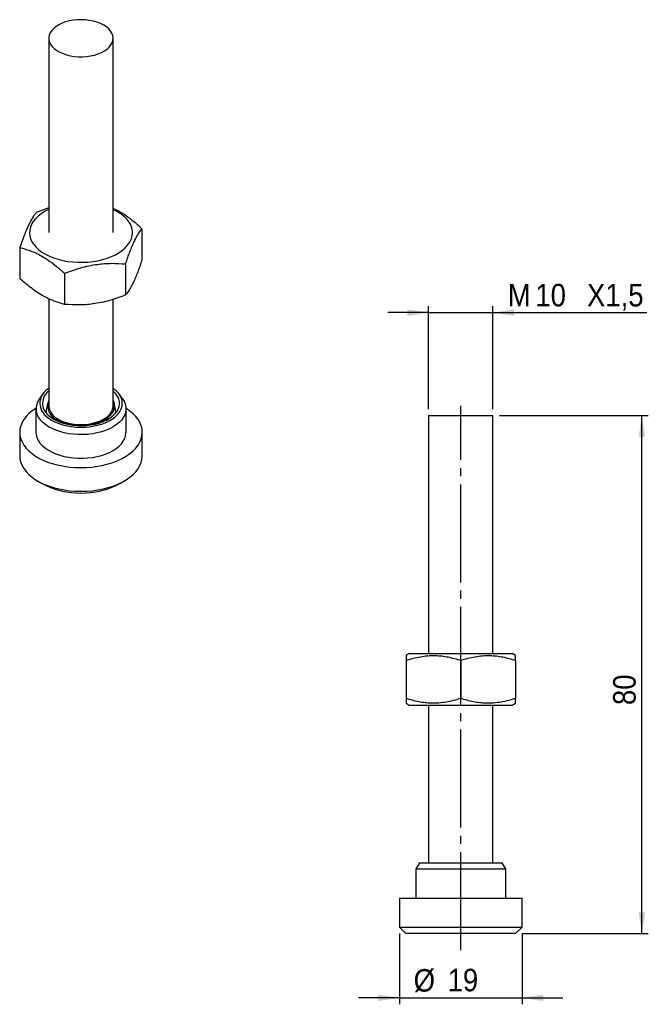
# Model space of a CAD drawing. Extents: x 66 to 163, y 112 to 266.
import ezdxf

# ---------------------------------------------------------------- set-up
doc = ezdxf.new("R2010")
doc.units = 0
doc.linetypes.add('SLD-MISTA-LONGA', pattern=[19.05, 15.24, -1.27, 1.27, -1.27])
doc.linetypes.add('SLD-SÓLIDA', pattern=[0])
doc.layers.get('0').update_dxf_attribs({"linetype": 'CONTINUOUS'})
doc.styles.add('SLDTEXTSTYLE0', font='GOTHIC.TTF', dxfattribs={"width": 0.913})
doc.dimstyles.new('SLDDIMSTYLE0', dxfattribs={"dimtxt": 3.5, "dimasz": 3.302, "dimexe": 0, "dimexo": 0.0625, "dimgap": 0.875, "dimtad": 1, "dimrnd": 1e-09, "dimzin": 12, "dimtxsty": 'SLDTEXTSTYLE0', "dimsah": 1, "dimcen": 0.09, "dimazin": 3, "dimtfac": 1, "dimtmove": 0, "dimatfit": 3, "dimtolj": 1, "dimtzin": 12})
doc.dimstyles.new('SLDDIMSTYLE1', dxfattribs={"dimtxt": 3.5, "dimasz": 3.302, "dimexe": 0, "dimexo": 0.0625, "dimgap": 0.875, "dimtad": 1, "dimdec": 0, "dimrnd": 1e-09, "dimzin": 12, "dimtxsty": 'SLDTEXTSTYLE0', "dimsah": 1, "dimcen": 0.09, "dimazin": 3, "dimtfac": 1, "dimtdec": 0, "dimtmove": 0, "dimatfit": 3, "dimtolj": 1, "dimtzin": 12})
doc.dimstyles.new('SLDDIMSTYLE2', dxfattribs={"dimtxt": 3.5, "dimasz": 3.302, "dimexe": 0, "dimexo": 0.0625, "dimgap": 0.875, "dimtad": 1, "dimdec": 0, "dimrnd": 1e-09, "dimzin": 12, "dimtxsty": 'SLDTEXTSTYLE0', "dimsah": 1, "dimcen": 0.09, "dimazin": 3, "dimtfac": 1, "dimtdec": 0, "dimtofl": 0, "dimtmove": 0, "dimatfit": 3, "dimtolj": 1, "dimtzin": 12})

# ---------------------------------------------------------------- blocks, each defined once
blk = doc.blocks.new('*D1')
for p, q in [((129.18, 204.99), (129.18, 220.99)), ((139.18, 204.99), (139.18, 220.99)), ((129.18, 219.99), (122.83, 219.99)), ((129.18, 219.99), (139.18, 219.99)), ((139.18, 219.99), (163.11, 219.99))]:
    blk.add_line(p, q)
for points in [[(129.18, 219.99), (125.88, 220.5), (125.88, 219.48)], [(139.18, 219.99), (142.48, 219.48), (142.48, 220.5)]]:
    blk.add_solid(points)
at = {"char_height": 3.5, "attachment_point": 1, "style": 'SLDTEXTSTYLE0'}
for s, insert in [('M', (141.49, 224.46, 0.1)), ('10', (145.78, 224.46, 0.1)), ('X1,5', (153.8, 224.46, 0.1))]:
    blk.add_mtext(s, dxfattribs=dict(at, insert=insert))
blk = doc.blocks.new('*D2')
for p, q in [((124.65, 123.49), (124.65, 112.49)), ((143.7, 123.49), (143.7, 112.49)), ((124.65, 113.49), (118.3, 113.49)), ((124.65, 113.49), (143.7, 113.49)), ((143.7, 113.49), (150.05, 113.49))]:
    blk.add_line(p, q)
for points in [[(124.65, 113.49), (121.35, 114), (121.35, 112.98)], [(143.7, 113.49), (147.01, 112.98), (147.01, 114)]]:
    blk.add_solid(points)
at = {"char_height": 3.5, "attachment_point": 1, "style": 'SLDTEXTSTYLE0'}
for s, insert in [('%%c', (126.86, 117.96, 0.1)), ('19', (132.14, 118.01, 0.1))]:
    blk.add_mtext(s, dxfattribs=dict(at, insert=insert))
blk = doc.blocks.new('*D3')
for p, q in [((140.18, 203.99), (163.33, 203.99)), ((162.33, 123.49), (162.33, 203.99)), ((143.7, 123.49), (163.33, 123.49))]:
    blk.add_line(p, q)
for points in [[(162.33, 203.99), (161.82, 200.69), (162.84, 200.69)], [(162.33, 123.49), (162.84, 126.79), (161.82, 126.79)]]:
    blk.add_solid(points)
at = {"insert": (157.86, 159, 0.1), "char_height": 3.5, "attachment_point": 1, "rotation": 90, "style": 'SLDTEXTSTYLE0'}
blk.add_mtext('80', dxfattribs=at)

msp = doc.modelspace()

# ---------------------------------------------------------------- linework, layer by layer
at = {"color": 7, "linetype": 'SLD-SÓLIDA'}
for p, q in [((70.157, 262.639), (70.157, 232.427)), ((80.157, 232.427), (80.157, 262.639)), ((70.157, 236.259), (68.217, 235.578)), ((84.638, 233.038), (84.638, 228.217)), ((65.677, 230.105), (65.677, 225.284)), ((82.097, 227.565), (82.097, 222.744)), ((72.617, 226.098), (72.617, 221.277)), ((70.157, 222.143), (70.157, 205.481)), ((80.157, 205.481), (80.157, 222.06)), ((69.294, 207.4), (68.767, 206.72)), ((81.547, 206.72), (81.02, 207.4)), ((68.157, 205.07), (68.157, 201.396)), ((69.977, 205.857), (69.677, 204.477)), ((80.638, 204.477), (80.337, 205.857)), ((82.157, 201.396), (82.157, 205.07)), ((129.18, 203.99), (129.18, 166.99)), ((129.18, 203.99), (139.18, 203.99)), ((139.18, 166.99), (139.18, 203.99)), ((65.632, 201.396), (65.632, 197.721)), ((84.682, 197.721), (84.682, 201.396)), ((68.421, 193.834), (69.128, 193.426)), ((81.186, 193.426), (81.893, 193.834)), ((126.18, 166.99), (125.68, 166.702)), ((126.18, 166.99), (134.18, 166.99)), ((134.18, 166.99), (142.18, 166.99)), ((142.68, 166.702), (142.18, 166.99)), ((125.68, 165.943), (125.68, 160.038)), ((134.18, 165.943), (134.18, 160.038)), ((142.68, 165.943), (142.68, 160.038)), ((125.68, 159.279), (126.18, 158.99)), ((142.18, 158.99), (142.68, 159.279)), ((126.18, 158.99), (134.18, 158.99)), ((129.18, 158.99), (129.18, 134.488)), ((134.18, 158.99), (142.18, 158.99)), ((139.18, 134.488), (139.18, 158.99)), ((127.757, 134.488), (127.18, 133.488)), ((127.18, 133.488), (127.18, 128.988)), ((140.992, 133.488), (127.18, 133.488)), ((127.757, 134.488), (140.43, 134.488)), ((140.43, 134.488), (140.603, 134.488)), ((141.18, 133.488), (140.603, 134.488)), ((141.18, 133.488), (140.992, 133.488)), ((141.18, 128.988), (141.18, 133.488)), ((124.655, 128.988), (124.655, 124.488)), ((124.655, 128.988), (143.449, 128.988)), ((143.449, 128.988), (143.705, 128.988)), ((143.705, 124.488), (143.705, 128.988)), ((124.655, 124.488), (125.655, 123.488)), ((124.655, 124.488), (143.705, 124.488)), ((142.705, 123.488), (143.705, 124.488)), ((142.705, 123.488), (125.655, 123.488))]:
    msp.add_line(p, q, dxfattribs=at)
at = {"linetype": 'SLD-MISTA-LONGA'}
msp.add_line((134.18, 120.913), (134.18, 205.49), dxfattribs=at)
at = {"color": 7, "linetype": 'SLD-SÓLIDA', "flags": 128}
for points in [[(78.693, 264.68), (78.212, 264.924), (77.68, 265.131), (77.107, 265.297), (76.503, 265.419), (75.876, 265.495), (75.237, 265.525), (74.597, 265.507), (73.967, 265.442), (73.355, 265.331), (72.774, 265.176), (72.231, 264.979), (71.737, 264.744), (71.298, 264.474), (70.923, 264.174), (70.618, 263.849), (70.387, 263.504), (70.235, 263.145), (70.163, 262.778), (70.173, 262.408), (70.265, 262.042), (70.438, 261.685), (70.688, 261.345), (71.011, 261.026), (71.402, 260.733), (71.855, 260.471), (72.363, 260.245), (72.916, 260.059), (73.506, 259.914), (74.123, 259.815), (74.757, 259.762), (75.397, 259.756), (76.034, 259.797), (76.656, 259.885), (77.254, 260.018), (77.817, 260.195), (78.337, 260.411), (78.804, 260.664), (79.212, 260.95), (79.552, 261.263), (79.821, 261.599), (80.013, 261.951), (80.126, 262.316), (80.156, 262.685), (80.105, 263.054), (79.973, 263.416), (79.761, 263.765), (79.474, 264.095), (79.116, 264.402), (78.693, 264.68)], [(69.5, 235.692), (68.965, 235.351), (68.492, 234.981), (68.084, 234.585), (67.747, 234.167), (67.484, 233.733), (67.297, 233.285), (67.188, 232.829), (67.158, 232.369), (67.207, 231.91), (67.336, 231.455), (67.543, 231.011), (67.825, 230.58), (68.18, 230.168), (68.604, 229.778), (69.093, 229.414), (69.643, 229.081), (70.248, 228.78), (70.901, 228.516), (71.596, 228.291), (72.327, 228.107), (73.087, 227.966), (73.866, 227.869), (74.659, 227.817), (75.456, 227.812), (76.251, 227.852), (77.034, 227.937), (77.799, 228.068), (78.538, 228.241), (79.243, 228.456), (79.908, 228.711), (80.525, 229.002), (81.089, 229.328), (81.594, 229.684), (82.035, 230.068), (82.408, 230.475), (82.708, 230.901), (82.934, 231.343), (83.082, 231.795), (83.152, 232.254), (83.142, 232.714), (83.052, 233.172), (82.885, 233.622), (82.64, 234.06), (82.321, 234.482), (81.931, 234.884), (81.473, 235.261), (80.953, 235.61), (80.375, 235.927), (80.157, 236.032)], [(70.157, 236.032), (70.092, 236.001), (69.5, 235.692)], [(69.692, 203.939), (70.104, 203.598), (70.58, 203.286), (71.113, 203.007), (71.697, 202.763), (72.324, 202.559), (72.988, 202.397), (73.678, 202.279), (74.387, 202.206), (75.106, 202.179), (75.825, 202.199), (76.536, 202.266), (77.23, 202.378), (77.898, 202.534), (78.531, 202.732), (79.121, 202.97), (79.662, 203.244), (80.146, 203.552), (80.568, 203.889), (80.921, 204.252), (81.202, 204.634), (81.407, 205.033), (81.533, 205.442), (81.58, 205.857), (81.545, 206.273), (81.43, 206.683), (81.236, 207.083), (80.966, 207.469), (80.622, 207.834), (80.21, 208.175), (80.157, 208.214)], [(81.547, 206.72), (81.623, 206.619), (81.871, 206.213), (82.044, 205.795), (82.138, 205.368), (82.153, 204.938), (82.089, 204.51), (81.947, 204.087), (81.727, 203.676), (81.434, 203.281), (81.069, 202.906), (80.637, 202.556), (80.143, 202.234), (79.592, 201.944), (78.991, 201.689), (78.347, 201.473), (77.667, 201.298), (76.958, 201.165), (76.229, 201.077), (75.487, 201.034), (74.742, 201.036), (74.002, 201.085), (73.274, 201.178), (72.568, 201.316), (71.892, 201.496), (71.252, 201.716), (70.657, 201.975), (70.112, 202.269), (69.625, 202.594), (69.201, 202.948)], [(70.051, 204.067), (70.452, 203.738), (70.916, 203.437), (71.437, 203.169), (72.009, 202.938), (72.623, 202.747), (73.272, 202.599), (73.946, 202.494), (74.636, 202.436), (75.334, 202.425), (76.029, 202.46), (76.712, 202.541), (77.374, 202.668), (78.007, 202.839), (78.6, 203.05), (79.147, 203.3), (79.641, 203.585), (80.073, 203.901), (80.439, 204.244), (80.734, 204.609), (80.953, 204.992), (81.094, 205.386), (81.155, 205.787), (81.134, 206.19), (81.033, 206.588), (80.852, 206.977), (80.594, 207.352), (80.263, 207.706), (80.157, 207.801)], [(68.158, 205.125), (68.127, 205.106), (67.564, 204.716), (67.066, 204.297), (66.637, 203.854), (66.28, 203.389), (65.999, 202.908), (65.797, 202.414), (65.674, 201.911), (65.632, 201.403), (65.672, 200.896), (65.792, 200.393), (65.992, 199.898), (66.271, 199.417), (66.625, 198.952), (67.052, 198.508)], [(67.052, 198.508), (67.548, 198.088), (68.109, 197.697), (68.731, 197.337), (69.407, 197.012), (70.132, 196.725), (70.9, 196.477), (71.704, 196.271), (72.538, 196.109), (73.394, 195.992), (74.265, 195.921), (75.144, 195.897), (76.023, 195.92), (76.895, 195.989), (77.751, 196.105), (78.586, 196.266), (79.391, 196.47), (80.16, 196.717), (80.887, 197.003), (81.564, 197.327), (82.187, 197.686), (82.75, 198.076), (83.249, 198.495), (83.678, 198.938), (84.034, 199.402), (84.315, 199.884), (84.518, 200.378), (84.64, 200.881), (84.682, 201.388), (84.643, 201.896), (84.522, 202.399), (84.322, 202.893), (84.044, 203.375), (83.689, 203.84), (83.262, 204.284), (82.766, 204.704), (82.205, 205.095), (82.156, 205.125)], [(71.465, 203.35), (71.947, 203.104), (72.477, 202.894), (73.048, 202.724), (73.651, 202.595), (74.277, 202.51), (74.916, 202.47), (75.559, 202.476), (76.195, 202.527), (76.816, 202.623), (77.412, 202.762), (77.974, 202.943), (78.493, 203.162), (78.961, 203.416), (79.372, 203.702), (79.718, 204.014), (79.996, 204.349), (80.2, 204.701), (80.328, 205.065), (80.378, 205.435), (80.348, 205.805), (80.239, 206.171), (80.157, 206.349)], [(71.622, 203.44), (72.103, 203.196), (72.634, 202.989), (73.207, 202.823), (73.811, 202.701), (74.438, 202.624), (75.077, 202.595), (75.717, 202.613), (76.348, 202.678), (76.959, 202.788), (77.541, 202.944), (78.083, 203.14), (78.578, 203.376), (79.016, 203.645), (79.391, 203.945), (79.696, 204.27), (79.927, 204.615), (80.08, 204.975), (80.151, 205.342), (80.157, 205.481)], [(69.201, 199.273), (69.625, 198.92), (70.112, 198.594), (70.657, 198.301), (71.252, 198.042), (71.892, 197.821), (72.568, 197.641), (73.274, 197.504), (74.002, 197.41), (74.742, 197.362), (75.487, 197.359), (76.229, 197.402), (76.958, 197.491), (77.667, 197.623), (78.347, 197.799), (78.991, 198.015), (79.592, 198.269), (80.143, 198.559), (80.637, 198.881), (81.069, 199.232), (81.434, 199.607), (81.727, 200.002), (81.947, 200.413), (82.089, 200.835), (82.153, 201.264), (82.157, 201.396)], [(65.632, 197.721), (65.672, 197.222), (65.792, 196.718), (65.992, 196.224), (66.271, 195.742), (66.625, 195.277), (67.052, 194.833), (67.548, 194.414), (68.109, 194.023), (68.731, 193.663), (69.407, 193.338), (70.132, 193.05), (70.9, 192.803), (71.704, 192.597), (72.538, 192.435), (73.394, 192.318), (74.265, 192.247), (75.144, 192.223), (76.023, 192.246), (76.895, 192.315), (77.751, 192.431), (78.586, 192.591), (79.391, 192.796), (80.16, 193.042), (80.887, 193.329), (81.564, 193.653), (82.187, 194.011), (82.75, 194.402), (83.249, 194.82), (83.678, 195.264), (84.034, 195.728), (84.315, 196.209), (84.518, 196.704), (84.64, 197.207), (84.682, 197.714), (84.682, 197.721)]]:
    msp.add_lwpolyline(points, dxfattribs=at)
at = {"color": 7, "linetype": 'SLD-SÓLIDA'}
for centre, radius, start, end in [((71.361, 205.92), 2.59, 117.69155, 229.88482), ((70.858, 205.049), 2.676, 141.3755, 231.7435), ((71.555, 205.893), 2.365, 126.22876, 230.53067), ((72.273, 205.487), 2.285, 157.84541, 249.29009), ((72.678, 205.744), 2.534, 185.95003, 245.37011), ((71.068, 201.509), 2.913, 182.22434, 230.13149), ((75.157, 204.932), 12.991, 242.34763, 297.65237)]:
    msp.add_arc(centre, radius, start, end, dxfattribs=at)
for points, knots in [([(84.638, 233.038), (84.209, 233.417), (83.347, 234.178), (82.169, 235.051), (81.132, 235.691), (80.51, 236.034), (80.187, 236.171), (80.157, 236.184)], [0, 0, 0, 0, 0.2934787, 0.5896812, 0.7841825, 0.9800684, 1, 1, 1, 1]), ([(68.217, 235.578), (68.107, 235.436), (67.888, 235.151), (67.55, 234.626), (67.205, 234.006), (66.873, 233.316), (66.56, 232.576), (66.163, 231.554), (65.872, 230.687), (65.677, 230.105)], [0, 0, 0, 0, 0.1323174, 0.2645973, 0.3998364, 0.5350511, 0.6502526, 0.7654719, 1, 1, 1, 1]), ([(82.097, 227.565), (82.207, 227.895), (82.427, 228.557), (82.765, 229.488), (83.109, 230.352), (83.441, 231.092), (83.755, 231.704), (84.151, 232.391), (84.442, 232.778), (84.638, 233.038)], [0, 0, 0, 0, 0.1323174, 0.2645973, 0.3998364, 0.5350511, 0.6502526, 0.7654719, 1, 1, 1, 1]), ([(65.677, 230.105), (65.928, 230.039), (66.464, 229.9), (67.3, 229.614), (68.185, 229.24), (69.086, 228.772), (70.135, 228.119), (71.322, 227.243), (72.184, 226.481), (72.617, 226.098)], [0, 0, 0, 0, 0.1112134, 0.2366882, 0.3627646, 0.4911373, 0.6204673, 0.8091911, 1, 1, 1, 1]), ([(84.638, 228.217), (84.528, 227.886), (84.308, 227.224), (83.97, 226.293), (83.626, 225.429), (83.294, 224.69), (82.98, 224.077), (82.584, 223.39), (82.293, 223.003), (82.097, 222.744)], [0, 0, 0, 0, 0.1323174, 0.2645973, 0.3998364, 0.5350511, 0.6502526, 0.7654719, 1, 1, 1, 1]), ([(72.617, 226.098), (73.026, 226.256), (73.845, 226.571), (75.107, 226.969), (76.392, 227.29), (77.63, 227.506), (78.802, 227.624), (80.282, 227.686), (81.369, 227.613), (82.097, 227.565)], [0, 0, 0, 0, 0.1323174, 0.2645973, 0.3998364, 0.5350511, 0.6502526, 0.7654719, 1, 1, 1, 1]), ([(72.617, 221.277), (72.188, 221.393), (71.326, 221.626), (70.149, 222.115), (69.111, 222.666), (68.219, 223.229), (67.324, 223.881), (66.473, 224.571), (65.928, 225.058), (65.677, 225.284)], [0, 0, 0, 0, 0.1888893, 0.3795318, 0.5047171, 0.6307935, 0.759427, 0.8887867, 1, 1, 1, 1]), ([(82.097, 222.744), (81.688, 222.586), (80.869, 222.27), (79.607, 221.872), (78.322, 221.551), (77.084, 221.335), (75.912, 221.218), (74.432, 221.156), (73.346, 221.229), (72.617, 221.277)], [0, 0, 0, 0, 0.1323174, 0.2645973, 0.3998364, 0.5350511, 0.6502526, 0.7654719, 1, 1, 1, 1]), ([(125.68, 166.7), (125.68, 166.7), (125.68, 166.718), (125.68, 166.654), (125.68, 166.498), (125.68, 166.252), (125.68, 166.04), (125.68, 165.943)], [0, 0, 0, 0, 0.009464, 0.2616093, 0.5188685, 0.77758, 1, 1, 1, 1]), ([(125.68, 165.943), (126.047, 166.058), (126.782, 166.289), (127.912, 166.538), (129.065, 166.687), (130.175, 166.717), (131.225, 166.64), (132.217, 166.483), (133.204, 166.252), (133.855, 166.046), (134.18, 165.943)], [0, 0, 0, 0, 0.1323052, 0.2645731, 0.3997998, 0.5350021, 0.650193, 0.7654018, 0.8826896, 1, 1, 1, 1]), ([(134.18, 165.943), (134.547, 166.058), (135.282, 166.289), (136.412, 166.538), (137.565, 166.687), (138.675, 166.717), (139.725, 166.64), (140.717, 166.483), (141.704, 166.252), (142.355, 166.046), (142.68, 165.943)], [0, 0, 0, 0, 0.1323052, 0.2645731, 0.3997998, 0.5350021, 0.650193, 0.7654018, 0.8826896, 1, 1, 1, 1]), ([(142.68, 165.943), (142.68, 166.04), (142.68, 166.249), (142.68, 166.492), (142.68, 166.65), (142.68, 166.718), (142.68, 166.699), (142.68, 166.698)], [0, 0, 0, 0, 0.2224195, 0.4733608, 0.7255055, 0.9822424, 1, 1, 1, 1]), ([(125.68, 160.038), (125.68, 159.94), (125.68, 159.732), (125.68, 159.489), (125.68, 159.331), (125.68, 159.263), (125.68, 159.281), (125.68, 159.283)], [0, 0, 0, 0, 0.2224195, 0.4733608, 0.7255055, 0.9822424, 1, 1, 1, 1]), ([(134.18, 160.038), (133.813, 159.923), (133.078, 159.692), (131.948, 159.443), (130.795, 159.293), (129.685, 159.264), (128.634, 159.341), (127.643, 159.498), (126.656, 159.729), (126.005, 159.935), (125.68, 160.038)], [0, 0, 0, 0, 0.1323052, 0.2645731, 0.3997998, 0.5350021, 0.650193, 0.7654018, 0.8826896, 1, 1, 1, 1]), ([(142.68, 160.038), (142.313, 159.923), (141.578, 159.692), (140.448, 159.443), (139.295, 159.293), (138.185, 159.264), (137.134, 159.341), (136.143, 159.498), (135.156, 159.729), (134.505, 159.935), (134.18, 160.038)], [0, 0, 0, 0, 0.1323052, 0.2645731, 0.3997998, 0.5350021, 0.650193, 0.7654018, 0.8826896, 1, 1, 1, 1]), ([(142.68, 159.281), (142.68, 159.28), (142.68, 159.263), (142.68, 159.327), (142.68, 159.482), (142.68, 159.729), (142.68, 159.94), (142.68, 160.038)], [0, 0, 0, 0, 0.00946399, 0.26160932, 0.51886853, 0.77758003, 1, 1, 1, 1])]:
    msp.add_open_spline(points, degree=3, knots=knots, dxfattribs=at)

# ---------------------------------------------------------------- dimensions: what is measured, and where the dimension line sits
for base, p1, p2, text, dimstyle, picture, middle in [((139.18, 219.99), (129.18, 203.99), (139.18, 203.99), 'M<>X1,5', 'SLDDIMSTYLE0', '*D1', (152.301, 219.99)), ((143.705, 113.488), (124.655, 124.488), (143.705, 124.488), '%%c<>', 'SLDDIMSTYLE1', '*D2', (133.506, 113.488))]:
    dim = msp.add_linear_dim(base=base, p1=p1, p2=p2, text=text, dimstyle=dimstyle)
    dim.commit()
    dim.dimension.update_dxf_attribs({"geometry": picture, "text_midpoint": middle, "dimtype": 160})
dim = msp.add_linear_dim(base=(162.33, 203.99), p1=(142.705, 123.488), p2=(139.18, 203.99), angle=90, dimstyle='SLDDIMSTYLE2')
dim.commit()
dim.dimension.update_dxf_attribs({"geometry": '*D3', "text_midpoint": (162.33, 163.008), "dimtype": 160})

doc.saveas('drawing.dxf')
